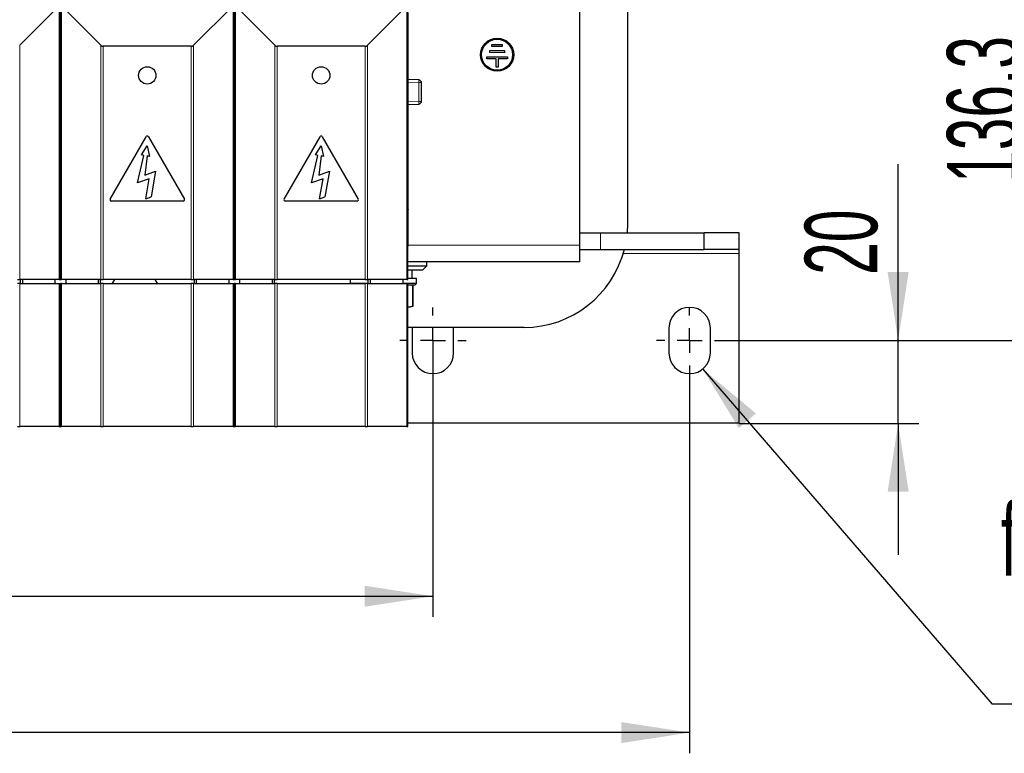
# Model space of a CAD drawing. Header units: millimetres. Extents: x 5 to 418, y 2 to 292.
# Tile 7 of 38: x 110 to 158, y 73 to 108. Entities that reach past the tile are written whole.
import ezdxf

# ---------------------------------------------------------------- set-up
doc = ezdxf.new("R2010")
doc.units = ezdxf.units.MM
doc.layers.add('SLD-0', color=7, linetype='Continuous')
doc.styles.add('SLDTEXTSTYLE0', font='TXT', dxfattribs={"width": 0.605})
doc.dimstyles.new('SLDDIMSTYLE0', dxfattribs={"dimtxt": 3.5, "dimasz": 3.302, "dimexe": 0, "dimexo": 0.0625, "dimgap": 0.875, "dimtad": 1, "dimlfac": 5, "dimrnd": 1e-09, "dimzin": 12, "dimdsep": 46, "dimtxsty": 'SLDTEXTSTYLE0', "dimsah": 1, "dimcen": 0.09, "dimadec": 0, "dimazin": 3, "dimtfac": 1, "dimtofl": 0, "dimtmove": 0, "dimatfit": 3, "dimfxl": 1, "dimfrac": 2, "dimtolj": 1, "dimtzin": 12, "dimarcsym": 0})
doc.dimstyles.new('SLDDIMSTYLE2', dxfattribs={"dimtxt": 3.5, "dimasz": 3.302, "dimexe": 0, "dimexo": 0.0625, "dimgap": 0.875, "dimtad": 1, "dimlfac": 5, "dimrnd": 1e-09, "dimzin": 12, "dimdsep": 46, "dimtxsty": 'SLDTEXTSTYLE0', "dimsah": 1, "dimcen": 0.09, "dimadec": 0, "dimazin": 3, "dimtfac": 1, "dimtmove": 0, "dimatfit": 0, "dimfxl": 1, "dimfrac": 2, "dimtolj": 1, "dimtzin": 12, "dimarcsym": 0})
doc.dimstyles.new('SLDDIMSTYLE3', dxfattribs={"dimtxt": 0.18, "dimasz": 3.302, "dimexe": 0, "dimexo": 0.0625, "dimgap": 0, "dimtad": 0, "dimtih": 1, "dimtoh": 1, "dimdec": 0, "dimrnd": 1e-09, "dimzin": 0, "dimdsep": 46, "dimtxsty": 'Standard', "dimsah": 1, "dimcen": 0.09, "dimadec": 0, "dimazin": 0, "dimtfac": 3.302, "dimtdec": 0, "dimtofl": 0, "dimtmove": 0, "dimatfit": 3, "dimfxl": 1, "dimfrac": 2, "dimtolj": 1, "dimtzin": 0, "dimarcsym": 0})

# ---------------------------------------------------------------- blocks, each defined once
blk = doc.blocks.new('_D_4')
at = {"layer": 'SLD-0', "color": 7}
for p, q in [((143.935, 120.264), (160.276, 120.264)), ((159.276, 93.004), (159.276, 120.264)), ((143.935, 93.004), (160.276, 93.004))]:
    blk.add_line(p, q, dxfattribs=at)
for points in [[(159.276, 120.264), (158.768, 116.962), (159.784, 116.962)], [(159.276, 93.004), (159.784, 96.306), (158.768, 96.306)]]:
    blk.add_solid(points, dxfattribs=at)
at = {"layer": 'SLD-0', "color": 7, "insert": (154.765, 100.619), "char_height": 3.5, "attachment_point": 1, "rotation": 90, "style": 'SLDTEXTSTYLE0'}
blk.add_mtext('136,3', dxfattribs=at)
blk = doc.blocks.new('_D_5')
at = {"layer": 'SLD-0', "color": 7}
for p, q in [((152.408, 93.004), (152.408, 101.524)), ((143.935, 93.004), (153.408, 93.004)), ((152.408, 89.004), (152.408, 93.004)), ((144.735, 89.004), (153.408, 89.004)), ((152.408, 89.004), (152.408, 82.654))]:
    blk.add_line(p, q, dxfattribs=at)
for points in [[(152.408, 93.004), (152.916, 96.306), (151.9, 96.306)], [(152.408, 89.004), (151.9, 85.702), (152.916, 85.702)]]:
    blk.add_solid(points, dxfattribs=at)
at = {"layer": 'SLD-0', "color": 7, "insert": (147.896, 96.176), "char_height": 3.5, "attachment_point": 1, "rotation": 90, "style": 'SLDTEXTSTYLE0'}
blk.add_mtext('20', dxfattribs=at)
blk = doc.blocks.new('_D_6')
at = {"layer": 'SLD-0', "color": 7}
for p, q in [((77.135, 92.404), (77.135, 79.655)), ((129.935, 92.404), (129.935, 79.655)), ((77.135, 80.655), (129.935, 80.655))]:
    blk.add_line(p, q, dxfattribs=at)
for points in [[(77.135, 80.655), (80.437, 80.147), (80.437, 81.163)], [(129.935, 80.655), (126.633, 81.163), (126.633, 80.147)]]:
    blk.add_solid(points, dxfattribs=at)
at = {"layer": 'SLD-0', "color": 7, "insert": (99.524, 85.167), "char_height": 3.5, "attachment_point": 1, "style": 'SLDTEXTSTYLE0'}
blk.add_mtext('264', dxfattribs=at)
blk = doc.blocks.new('_D_7')
at = {"layer": 'SLD-0', "color": 7}
for p, q in [((64.735, 92.404), (64.735, 73.07)), ((142.335, 91.404), (142.335, 73.07)), ((142.335, 74.07), (64.735, 74.07))]:
    blk.add_line(p, q, dxfattribs=at)
for points in [[(64.735, 74.07), (68.037, 73.562), (68.037, 74.578)], [(142.335, 74.07), (139.033, 74.578), (139.033, 73.562)]]:
    blk.add_solid(points, dxfattribs=at)
at = {"layer": 'SLD-0', "color": 7, "insert": (99.524, 78.582), "char_height": 3.5, "attachment_point": 1, "style": 'SLDTEXTSTYLE0'}
blk.add_mtext('388', dxfattribs=at)
blk = doc.blocks.new('SW_NOTE_0')
at = {"layer": 'SLD-0', "color": 0}
blk.add_line((14.321, 0), (0, 0), dxfattribs=at)
at = {"layer": 'SLD-0', "color": 0, "attachment_point": 1, "style": 'SLDTEXTSTYLE0'}
for s, insert, char_height in [('für M8', (0.419, 9.714), 3.5), ('for M8', (1.61, 4.049), 3.175)]:
    blk.add_mtext(s, dxfattribs=dict(at, insert=insert, char_height=char_height))
blk = doc.blocks.new('SW_CENTERMARKSYMBOL_4')
at = {"layer": 'SLD-0', "color": 0}
for p, q in [((0, 1.2), (0, 1.6)), ((0, 0), (0, 0.6)), ((-1.2, 0), (-1.6, 0)), ((0, 0), (-0.6, 0)), ((0, 0), (0, -0.6)), ((0, 0), (0.6, 0)), ((1.2, 0), (1.6, 0)), ((0, -1.2), (0, -1.6))]:
    blk.add_line(p, q, dxfattribs=at)
blk = doc.blocks.new('SW_CENTERMARKSYMBOL_6')
at = {"layer": 'SLD-0', "color": 0}
for p, q in [((0, 1.2), (0, 1.6)), ((0, 0), (0, 0.6)), ((-1.2, 0), (-1.6, 0)), ((0, 0), (-0.6, 0)), ((0, 0), (0, -0.6)), ((0, 0), (0.6, 0)), ((1.2, 0), (1.6, 0)), ((0, -1.2), (0, -1.6))]:
    blk.add_line(p, q, dxfattribs=at)

msp = doc.modelspace()

# ---------------------------------------------------------------- linework, layer by layer
at = {"color": 7, "linetype": 'Continuous', "lineweight": 25}
for p, q in [((137.0347, 97.6044), (137.0347, 122.0044)), ((139.3347, 114.6344), (139.3347, 98.6344)), ((109.9716, 107.2584), (111.8779, 109.1646)), ((111.9247, 95.9544), (111.9247, 109.2778)), ((111.9447, 95.9544), (111.9447, 109.2778)), ((111.9916, 109.1646), (113.8979, 107.2584)), ((118.3716, 107.2584), (120.2779, 109.1646)), ((120.3247, 95.9544), (120.3247, 109.2778)), ((120.3447, 95.9544), (120.3447, 109.2778)), ((120.3916, 109.1646), (122.2979, 107.2584)), ((126.7716, 107.2584), (128.6779, 109.1646)), ((128.7247, 95.9544), (128.7247, 109.2778)), ((111.9347, 108.3878), (111.9347, 108.8252)), ((120.3347, 108.3878), (120.3347, 108.8252)), ((128.7347, 108.3878), (128.7347, 108.8252)), ((111.9347, 108.3878), (111.9247, 108.3878)), ((111.9347, 102.7836), (111.9347, 108.3878)), ((111.9447, 108.3878), (111.9347, 108.3878)), ((120.3347, 108.3878), (120.3247, 108.3878)), ((120.3347, 102.7836), (120.3347, 108.3878)), ((120.3447, 108.3878), (120.3347, 108.3878)), ((128.7347, 108.3878), (128.7247, 108.3878)), ((128.7347, 102.7836), (128.7347, 108.3878)), ((118.2585, 107.2115), (114.011, 107.2115)), ((126.6585, 107.2115), (122.411, 107.2115)), ((132.7854, 107.2048), (132.7856, 107.3048)), ((133.2854, 107.204), (132.7854, 107.2048)), ((132.7856, 107.3048), (133.2856, 107.304)), ((133.2856, 107.304), (133.2854, 107.204)), ((132.5344, 106.6053), (132.5346, 106.7053)), ((132.9844, 106.6045), (132.5344, 106.6053)), ((132.5346, 106.7053), (133.5346, 106.7035)), ((132.6849, 106.905), (132.6851, 107.005)), ((133.3849, 106.9038), (132.6849, 106.905)), ((132.6851, 107.005), (133.3851, 107.0038)), ((132.9837, 106.2045), (132.9844, 106.6045)), ((133.0844, 106.6043), (133.0837, 106.2043)), ((133.5344, 106.6035), (133.0844, 106.6043)), ((133.3851, 107.0038), (133.3849, 106.9038)), ((133.5346, 106.7035), (133.5344, 106.6035)), ((133.0837, 106.2043), (132.9837, 106.2045)), ((129.2589, 105.5861), (128.7347, 105.6044)), ((129.3747, 104.5426), (129.3747, 105.4662)), ((128.7347, 104.4044), (129.2589, 104.4227)), ((111.9247, 102.7767), (111.929, 102.7767)), ((111.9247, 102.7716), (111.929, 102.7767)), ((111.929, 102.7767), (111.9347, 102.7836)), ((111.9347, 102.6044), (111.9347, 102.7836)), ((111.9347, 102.7836), (111.9405, 102.7767)), ((111.9405, 102.7767), (111.9447, 102.7767)), ((111.9405, 102.7767), (111.9447, 102.7716)), ((114.3428, 99.8298), (116.0828, 102.8436)), ((116.1867, 102.8436), (117.9267, 99.8298)), ((120.3247, 102.7767), (120.329, 102.7767)), ((120.3247, 102.7716), (120.329, 102.7767)), ((120.329, 102.7767), (120.3347, 102.7836)), ((120.3347, 102.6044), (120.3347, 102.7836)), ((120.3347, 102.7836), (120.3405, 102.7767)), ((120.3405, 102.7767), (120.3447, 102.7767)), ((120.3405, 102.7767), (120.3447, 102.7716)), ((122.7428, 99.8298), (124.4828, 102.8436)), ((124.5867, 102.8436), (126.3267, 99.8298)), ((128.7247, 102.7767), (128.729, 102.7767)), ((128.7247, 102.7716), (128.729, 102.7767)), ((128.729, 102.7767), (128.7347, 102.7836)), ((128.7347, 102.6044), (128.7347, 102.7836)), ((111.9347, 102.6044), (111.9247, 102.6044)), ((111.9347, 102.0678), (111.9347, 102.6044)), ((111.9347, 102.6044), (111.9447, 102.6044)), ((115.8553, 101.9662), (116.1344, 102.4044)), ((116.1344, 102.4044), (116.2469, 101.8972)), ((120.3347, 102.6044), (120.3247, 102.6044)), ((120.3347, 102.0678), (120.3347, 102.6044)), ((120.3347, 102.6044), (120.3447, 102.6044)), ((124.2553, 101.9662), (124.5344, 102.4044)), ((124.5344, 102.4044), (124.6469, 101.8972)), ((128.7347, 102.6044), (128.7247, 102.6044)), ((128.7347, 102.0678), (128.7347, 102.6044)), ((111.9347, 102.0678), (111.9247, 102.0678)), ((111.9347, 99.5144), (111.9347, 102.0678)), ((111.9447, 102.0678), (111.9347, 102.0678)), ((115.6646, 100.6128), (115.9723, 101.9456)), ((115.9723, 101.9456), (115.8553, 101.9662)), ((116.1299, 101.9178), (116.0167, 100.9964)), ((116.2469, 101.8972), (116.1299, 101.9178)), ((120.3347, 102.0678), (120.3247, 102.0678)), ((120.3347, 99.5144), (120.3347, 102.0678)), ((120.3447, 102.0678), (120.3347, 102.0678)), ((124.0646, 100.6128), (124.3723, 101.9456)), ((124.3723, 101.9456), (124.2553, 101.9662)), ((124.5299, 101.9178), (124.4167, 100.9964)), ((124.6469, 101.8972), (124.5299, 101.9178)), ((128.7347, 102.0678), (128.7247, 102.0678)), ((128.7347, 99.5144), (128.7347, 102.0678)), ((116.0167, 100.9964), (116.5376, 101.186)), ((116.5376, 101.186), (116.3177, 99.9392)), ((124.4167, 100.9964), (124.9376, 101.186)), ((124.9376, 101.186), (124.7177, 99.9392)), ((116.229, 100.8183), (115.6646, 100.6128)), ((116.0573, 99.8444), (116.229, 100.8183)), ((124.629, 100.8183), (124.0646, 100.6128)), ((124.4573, 99.8444), (124.629, 100.8183)), ((116.0573, 99.8444), (116.3177, 99.9392)), ((124.4573, 99.8444), (124.7177, 99.9392)), ((111.9347, 99.3544), (111.9347, 99.5144)), ((117.8747, 99.7398), (114.3947, 99.7398)), ((120.3347, 99.3544), (120.3347, 99.5144)), ((126.2747, 99.7398), (122.7947, 99.7398)), ((128.7347, 99.3544), (128.7347, 99.5144)), ((111.9247, 99.3544), (111.9347, 99.3544)), ((111.9347, 99.3544), (111.9347, 99.3251)), ((111.9347, 99.3544), (111.9447, 99.3544)), ((111.9347, 98.2544), (111.9347, 99.3251)), ((120.3247, 99.3544), (120.3347, 99.3544)), ((120.3347, 99.3544), (120.3347, 99.3251)), ((120.3347, 99.3544), (120.3447, 99.3544)), ((120.3347, 98.2544), (120.3347, 99.3251)), ((128.7247, 99.3544), (128.7347, 99.3544)), ((128.7347, 99.3544), (128.7347, 99.3251)), ((128.7347, 98.2544), (128.7347, 99.3251)), ((139.3347, 98.6344), (139.3162, 98.2044)), ((111.9247, 98.2544), (111.9347, 98.2544)), ((111.9347, 97.5544), (111.9347, 98.2544)), ((111.9447, 98.2544), (111.9347, 98.2544)), ((120.3247, 98.2544), (120.3347, 98.2544)), ((120.3347, 97.5544), (120.3347, 98.2544)), ((120.3447, 98.2544), (120.3347, 98.2544)), ((128.7247, 98.2544), (128.7347, 98.2544)), ((128.7347, 97.5544), (128.7347, 98.2544)), ((137.0347, 98.2044), (138.0347, 98.2044)), ((138.0347, 98.2044), (143.0347, 98.2044)), ((143.0347, 97.4044), (143.0347, 98.2044)), ((144.7347, 98.2044), (143.0347, 98.2044)), ((144.7347, 97.4044), (144.7347, 98.2044)), ((111.9247, 97.5544), (111.9347, 97.5544)), ((111.9447, 97.5544), (111.9347, 97.5544)), ((120.3247, 97.5544), (120.3347, 97.5544)), ((120.3447, 97.5544), (120.3347, 97.5544)), ((128.7247, 97.5544), (128.7347, 97.5544)), ((137.0347, 96.8044), (137.0347, 97.6044)), ((137.0347, 97.4044), (138.0347, 97.4044)), ((138.0347, 97.4044), (143.0347, 97.4044)), ((144.7347, 97.4044), (143.0347, 97.4044)), ((144.7347, 97.2044), (144.7347, 97.4044)), ((144.7347, 89.0044), (144.7347, 97.2044)), ((111.9447, 96.8044), (111.9247, 96.8044)), ((120.3447, 96.8044), (120.3247, 96.8044)), ((137.0347, 96.8044), (128.7247, 96.8044)), ((128.7247, 96.6044), (129.6347, 96.6044)), ((129.4347, 96.4044), (129.6347, 96.6044)), ((129.6347, 96.6044), (129.6347, 96.8044)), ((129.4347, 96.4044), (128.7247, 96.4044)), ((128.9347, 96.0044), (128.9347, 96.4044)), ((109.8585, 95.9544), (109.9716, 95.9544)), ((109.9716, 95.7544), (109.8585, 95.7544)), ((111.8779, 95.9544), (109.9716, 95.9544)), ((109.9716, 95.7544), (111.8779, 95.7544)), ((109.9954, 95.9544), (109.9954, 95.7544)), ((110.1015, 95.9544), (110.1015, 95.7544)), ((111.6747, 95.9544), (111.6747, 95.7544)), ((111.8779, 95.9544), (111.9247, 95.9544)), ((111.8779, 95.7544), (111.9247, 95.7544)), ((111.9247, 88.8544), (111.9247, 95.7544)), ((111.9447, 95.9544), (111.9916, 95.9544)), ((111.9447, 88.8544), (111.9447, 95.7544)), ((111.9916, 95.7544), (111.9447, 95.7544)), ((113.8979, 95.9544), (111.9916, 95.9544)), ((111.9916, 95.7544), (113.8979, 95.7544)), ((112.1947, 95.9544), (112.1947, 95.7544)), ((113.768, 95.9544), (113.768, 95.7544)), ((113.874, 95.7544), (113.874, 95.9544)), ((113.8979, 95.9544), (114.011, 95.9544)), ((114.011, 95.7544), (113.8979, 95.7544)), ((118.2585, 95.9544), (114.011, 95.9544)), ((114.011, 95.7544), (118.2585, 95.7544)), ((118.2585, 95.9544), (118.3716, 95.9544)), ((118.3716, 95.7544), (118.2585, 95.7544)), ((120.2779, 95.9544), (118.3716, 95.9544)), ((118.3716, 95.7544), (120.2779, 95.7544)), ((118.3954, 95.9544), (118.3954, 95.7544)), ((118.5015, 95.9544), (118.5015, 95.7544)), ((120.0747, 95.9544), (120.0747, 95.7544)), ((120.2779, 95.9544), (120.3247, 95.9544)), ((120.2779, 95.7544), (120.3247, 95.7544)), ((120.3247, 88.8544), (120.3247, 95.7544)), ((120.3447, 95.9544), (120.3916, 95.9544)), ((120.3447, 88.8544), (120.3447, 95.7544)), ((120.3916, 95.7544), (120.3447, 95.7544)), ((122.2979, 95.9544), (120.3916, 95.9544)), ((120.3916, 95.7544), (122.2979, 95.7544)), ((120.5947, 95.9544), (120.5947, 95.7544)), ((122.168, 95.9544), (122.168, 95.7544)), ((122.274, 95.7544), (122.274, 95.9544)), ((122.2979, 95.9544), (122.411, 95.9544)), ((122.411, 95.7544), (122.2979, 95.7544)), ((126.6585, 95.9544), (122.411, 95.9544)), ((122.411, 95.7544), (126.6585, 95.7544)), ((125.9347, 95.9544), (125.9347, 95.7644)), ((125.9347, 95.7644), (125.9447, 95.7544)), ((126.7954, 95.7644), (125.9347, 95.7644)), ((126.6585, 95.9544), (126.7716, 95.9544)), ((126.7716, 95.7544), (126.6585, 95.7544)), ((128.6779, 95.9544), (126.7716, 95.9544)), ((126.7716, 95.7544), (128.6779, 95.7544)), ((126.7954, 95.9544), (126.7954, 95.7544)), ((126.9015, 95.9544), (126.9015, 95.7544)), ((128.4747, 95.9544), (128.4747, 95.7544)), ((129.1347, 95.7644), (128.4747, 95.7644)), ((128.6779, 95.9544), (128.7247, 95.9544)), ((128.6779, 95.7544), (128.7247, 95.7544)), ((129.1347, 96.0044), (128.7247, 96.0044)), ((128.7247, 88.8544), (128.7247, 95.7544)), ((129.0547, 95.6844), (128.7247, 95.6844)), ((128.9727, 95.6442), (128.8347, 95.6844)), ((128.9679, 94.6646), (128.9679, 95.6442)), ((128.9727, 95.6442), (128.9679, 95.6442)), ((128.9727, 94.6646), (128.9727, 95.6442)), ((129.0547, 95.6844), (129.1347, 95.7644)), ((129.1347, 95.7644), (129.1347, 96.0044)), ((128.7247, 94.6328), (128.9679, 94.6646)), ((128.8347, 94.6244), (128.9727, 94.6646)), ((128.9727, 94.6646), (128.9679, 94.6646)), ((128.7247, 94.6244), (128.8347, 94.6244)), ((134.3347, 93.6344), (128.7247, 93.6344)), ((128.9352, 93.6344), (128.9347, 93.6044)), ((128.9347, 93.6044), (128.9347, 92.4044)), ((130.9347, 93.6044), (130.9343, 93.6344)), ((130.9347, 92.4044), (130.9347, 93.6044)), ((141.3347, 93.6044), (141.3347, 92.4044)), ((143.3347, 92.4044), (143.3347, 93.6044)), ((111.9447, 89.0044), (111.9247, 89.0044)), ((120.3447, 89.0044), (120.3247, 89.0044)), ((144.7347, 89.0044), (128.7247, 89.0044)), ((109.8585, 88.8544), (109.9716, 88.8544)), ((111.8779, 88.8544), (109.9716, 88.8544)), ((111.8779, 88.8544), (111.9247, 88.8544)), ((111.9447, 88.8544), (111.9916, 88.8544)), ((113.8979, 88.8544), (111.9916, 88.8544)), ((113.8979, 88.8544), (114.011, 88.8544)), ((118.2585, 88.8544), (114.011, 88.8544)), ((118.2585, 88.8544), (118.3716, 88.8544)), ((120.2779, 88.8544), (118.3716, 88.8544)), ((120.2779, 88.8544), (120.3247, 88.8544)), ((120.3447, 88.8544), (120.3916, 88.8544)), ((122.2979, 88.8544), (120.3916, 88.8544)), ((122.2979, 88.8544), (122.411, 88.8544)), ((126.6585, 88.8544), (122.411, 88.8544)), ((126.6585, 88.8544), (126.7716, 88.8544)), ((128.6779, 88.8544), (126.7716, 88.8544)), ((128.6779, 88.8544), (128.7247, 88.8544))]:
    msp.add_line(p, q, dxfattribs=at)
at = {"color": 7, "linetype": 'Continuous', "lineweight": 18}
for p, q in [((111.8779, 109.1646), (111.8779, 95.9544)), ((111.9916, 95.9544), (111.9916, 109.1646)), ((120.2779, 109.1646), (120.2779, 95.9544)), ((120.3916, 95.9544), (120.3916, 109.1646)), ((128.6779, 109.1646), (128.6779, 95.9544)), ((109.9716, 95.9544), (109.9716, 107.2584)), ((113.8979, 107.2584), (113.8979, 95.9544)), ((114.011, 107.2115), (114.011, 95.9544)), ((118.2585, 95.9544), (118.2585, 107.2115)), ((118.3716, 95.9544), (118.3716, 107.2584)), ((122.2979, 107.2584), (122.2979, 95.9544)), ((122.411, 107.2115), (122.411, 95.9544)), ((126.6585, 95.9544), (126.6585, 107.2115)), ((126.7716, 95.9544), (126.7716, 107.2584)), ((129.2589, 105.4662), (128.7347, 105.4845)), ((129.2589, 104.5426), (129.2589, 105.4662)), ((129.3747, 105.4662), (129.2589, 105.4662)), ((128.7347, 104.5243), (129.2589, 104.5426)), ((129.2589, 104.5426), (129.3747, 104.5426)), ((111.9247, 99.5144), (111.9347, 99.5144)), ((111.9347, 99.5144), (111.9447, 99.5144)), ((120.3247, 99.5144), (120.3347, 99.5144)), ((120.3347, 99.5144), (120.3447, 99.5144)), ((128.7247, 99.5144), (128.7347, 99.5144)), ((111.9347, 99.3251), (111.9247, 99.3251)), ((111.9447, 99.3251), (111.9347, 99.3251)), ((120.3347, 99.3251), (120.3247, 99.3251)), ((120.3447, 99.3251), (120.3347, 99.3251)), ((128.7347, 99.3251), (128.7247, 99.3251)), ((138.0347, 98.2044), (138.0347, 97.4044)), ((137.0347, 97.6044), (128.7347, 97.6044)), ((144.7347, 97.2044), (139.1259, 97.2044)), ((109.9716, 88.8544), (109.9716, 95.7544)), ((111.8779, 95.7544), (111.8779, 88.8544)), ((111.9916, 88.8544), (111.9916, 95.7544)), ((113.8979, 95.7544), (113.8979, 88.8544)), ((114.011, 95.7544), (114.011, 88.8544)), ((118.2585, 88.8544), (118.2585, 95.7544)), ((118.3716, 88.8544), (118.3716, 95.7544)), ((120.2779, 95.7544), (120.2779, 88.8544)), ((120.3916, 88.8544), (120.3916, 95.7544)), ((122.2979, 95.7544), (122.2979, 88.8544)), ((122.411, 95.7544), (122.411, 88.8544)), ((126.6585, 88.8544), (126.6585, 95.7544)), ((126.7716, 88.8544), (126.7716, 95.7544)), ((128.6779, 95.7544), (128.6779, 88.8544))]:
    msp.add_line(p, q, dxfattribs=at)
at = {"color": 7, "linetype": 'Continuous', "lineweight": 25, "flags": 128}
for points in [[(114.5558, 95.9544), (114.4497, 95.7941), (114.422, 95.7544)], [(116.6475, 95.7544), (116.6198, 95.7941), (116.5136, 95.9544)]]:
    msp.add_lwpolyline(points, dxfattribs=at)
at = {"color": 7, "linetype": 'Continuous', "lineweight": 25}
for centre, radius in [((133.0347, 106.8044), 0.8), ((133.0347, 106.8044), 0.75), ((116.1347, 105.8044), 0.42), ((124.5347, 105.8044), 0.42)]:
    msp.add_circle(centre, radius, dxfattribs=at)
for centre, radius, start, end in [((114.011, 107.3715), 0.16, 225, 270), ((118.2585, 107.3715), 0.16, 270, 315), ((122.411, 107.3715), 0.16, 225, 270), ((126.6585, 107.3715), 0.16, 270, 315), ((129.2547, 105.4662), 0.12, 0, 87.99999), ((129.2547, 104.5426), 0.12, 272.00001, 0), ((116.1347, 102.8136), 0.06, 30, 150), ((124.5347, 102.8136), 0.06, 30, 150), ((114.3947, 99.7998), 0.06, 150, 270), ((117.8747, 99.7998), 0.06, 270, 30), ((122.7947, 99.7998), 0.06, 150, 270), ((126.2747, 99.7998), 0.06, 270, 30), ((134.3347, 98.6344), 5, 270, 345.75906), ((142.3347, 93.6044), 1, 0, 180), ((129.9347, 92.4044), 1, 180, 0), ((142.3347, 92.4044), 1, 180, 0)]:
    msp.add_arc(centre, radius, start, end, dxfattribs=at)
at = {"color": 7, "linetype": 'Continuous', "lineweight": 18}
for centre, start, end in [((128.3986, 105.5261), 356.01288, 3.98713), ((128.3986, 104.4827), 356.01287, 3.98712)]:
    msp.add_arc(centre, 0.8624, start, end, dxfattribs=at)

# ---------------------------------------------------------------- block references
at = {"layer": 'SLD-0'}
for name, p in [('SW_CENTERMARKSYMBOL_4', (129.9347, 93.0044)), ('SW_NOTE_0', (156.9544, 75.4385))]:
    msp.add_blockref(name, p, dxfattribs=at)
at = {"layer": 'SLD-0', "color": 7}
msp.add_blockref('SW_CENTERMARKSYMBOL_6', (142.3347, 93.0044), dxfattribs=at)

# ---------------------------------------------------------------- dimensions: what is measured, and where the dimension line sits
for base, p1, p2, dimstyle, picture, middle in [((159.2763, 120.2644), (143.9347, 93.0044), (143.9347, 120.2644), 'SLDDIMSTYLE0', '_D_4', (159.2763, 106.6344)), ((152.4077, 93.0044), (144.7347, 89.0044), (143.9347, 93.0044), 'SLDDIMSTYLE2', '_D_5', (152.4077, 98.8501))]:
    dim = msp.add_linear_dim(base=base, p1=p1, p2=p2, angle=90, dimstyle=dimstyle, dxfattribs=at)
    dim.commit()
    dim.dimension.update_dxf_attribs({"geometry": picture, "text_midpoint": middle, "dimtype": 160})
for base, p1, p2, picture, middle in [((64.7347, 74.0698), (142.3347, 91.4044), (64.7347, 92.4044), '_D_7', (103.5347, 74.0698)), ((129.9347, 80.6549), (77.1347, 92.4044), (129.9347, 92.4044), '_D_6', (103.5347, 80.6549))]:
    dim = msp.add_linear_dim(base=base, p1=p1, p2=p2, dimstyle='SLDDIMSTYLE0', dxfattribs=at)
    dim.commit()
    dim.dimension.update_dxf_attribs({"geometry": picture, "text_midpoint": middle, "dimtype": 160})

# ---------------------------------------------------------------- leaders
at = {"layer": 'SLD-0'}
msp.add_leader([(142.9645, 91.6276), (156.9544, 75.4385)], dimstyle='SLDDIMSTYLE3', dxfattribs=at)

doc.saveas('drawing.dxf')
